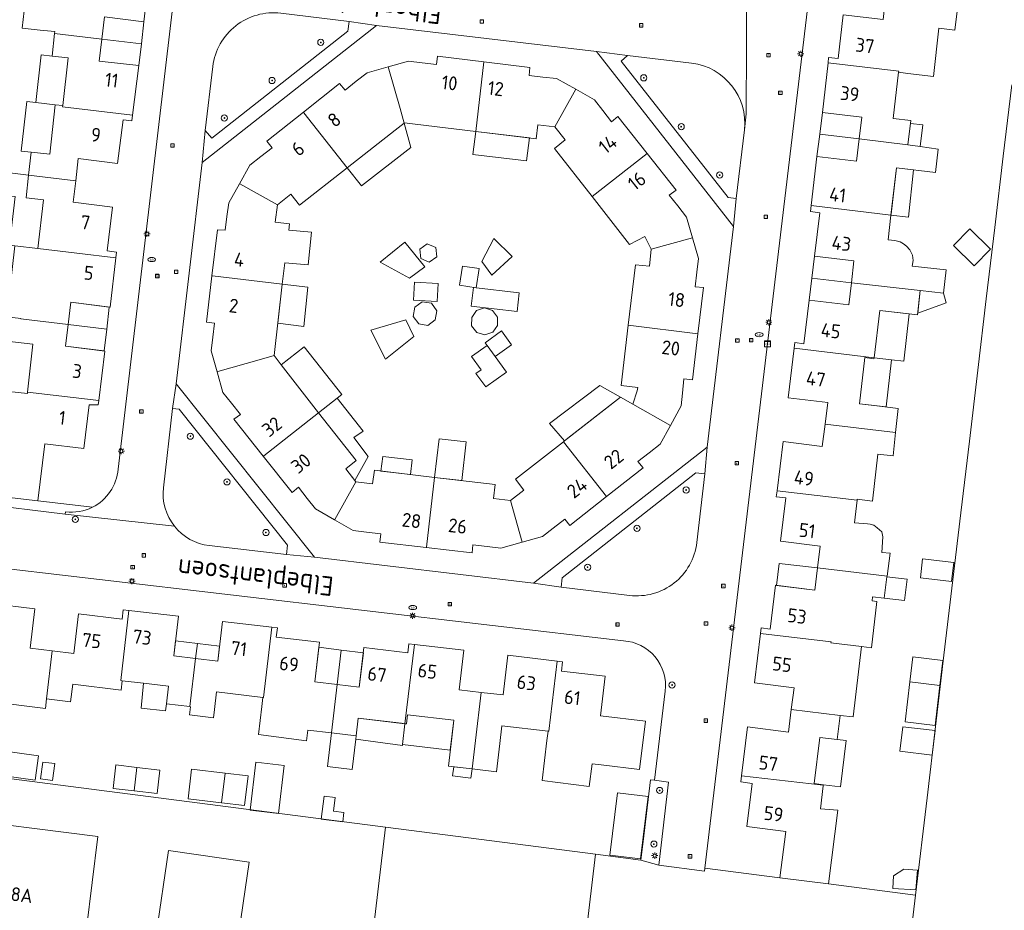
# Model space of a CAD drawing. Header units: metres. Extents: x 168032 to 180145, y 382923 to 399665.
# Tile 45 of 256: x 177545 to 177672, y 386435 to 386550. Entities that reach past the tile are written whole.
import ezdxf
from ezdxf.enums import TextEntityAlignment as Align

# ---------------------------------------------------------------- set-up
doc = ezdxf.new("R2010")
doc.units = ezdxf.units.M
doc.layers.get('0').update_dxf_attribs({"color": 8, "lineweight": 18})
for name, color, linetype, lineweight in [('B-WE-GR-BEPLANTING_CULTUUR_BODEMBEDEKKER-GV', 8, 'Continuous', 18), ('B-WE-GR-BEPLANTING_CULTUUR_HEESTERS-GV', 8, 'Continuous', 18), ('B-WE-GR-BOOM-S', 8, 'Continuous', 18), ('B-WE-GR-BOS_GEMENGD-GV', 8, 'Continuous', 18), ('B-WE-GR-GROENVOORZIENING-GV', 8, 'Continuous', 18), ('B-WE-KL-DATA-S', 8, 'Continuous', 18), ('B-WE-KL-ET_LS_OV_LICHTMAST-S', 8, 'Continuous', 18), ('B-WE-KL-WATER-S', 8, 'Continuous', 18), ('B-WE-OG-BEBOUWING-GV', 8, 'Continuous', 18), ('B-WE-OG-BEBOUWING-T18', 8, 'Continuous', 18), ('B-WE-OG-BEBOUWING_LUIFEL-GV', 8, 'Continuous', 18), ('B-WE-OG-BEBOUWING_SCHUUR-GV', 8, 'Continuous', 18), ('B-WE-OG-TERREIN_CULTUURSCHEIDING-GV', 8, 'Continuous', 18), ('B-WE-OG-TERREIN_ERF-GV', 8, 'Continuous', 18), ('B-WE-OG-TOPOGRAFIE-T18', 8, 'Continuous', 18), ('B-WE-RI-GWA_KOLK-S', 8, 'Continuous', 18), ('B-WE-RI-GWA_RIOOLPUT-S', 8, 'Continuous', 18), ('B-WE-VH-VERHARDING_BETONSTRAATSTEEN-GV', 8, 'Continuous', 18)]:
    doc.layers.add(name, color=color, linetype=linetype, lineweight=lineweight)
doc.styles.add('NLCS-ISO', font='NLCS-ISO.ttf')
doc.styles.add('NLCS-ISO-M200-T18', font='NLCS-ISO.ttf', dxfattribs={"height": 0.36})

# ---------------------------------------------------------------- blocks, each defined once
blk = doc.blocks.new('SKL-DATA_SIGNAAL_CAIKAST-SO')
at = {"color": 0, "linetype": 'ByBlock', "lineweight": 18}
for points in [[(-2, 2), (2, 2), (2, 1.68), (-2, 1.68)], [(-2, 1.52), (2, 1.52), (2, -2), (-2, -2)]]:
    blk.add_lwpolyline(points, close=True, dxfattribs=at)
at = {"color": 0, "linetype": 'ByBlock', "lineweight": 18, "style": 'NLCS-ISO'}
blk.add_text('cai', height=1.5, dxfattribs=at).set_placement((0, 0), align=Align.MIDDLE_CENTER)
blk = doc.blocks.new('SKL-ET_OV_LICHTMAST-SO')
at = {"color": 0, "linetype": 'ByBlock', "lineweight": 18}
for points in [[(-1.25, 0), (-2, 0)], [(-1.41, 1.41), (-0.88, 0.88)], [(0, 2), (0, 1.25)], [(0.88, 0.88), (1.41, 1.41)], [(2, 0), (1.25, 0)], [(-1.41, -1.41), (-0.88, -0.88)], [(0, -1.25), (0, -2)], [(0.88, -0.88), (1.41, -1.41)]]:
    blk.add_lwpolyline(points, dxfattribs=at)
blk.add_circle((0, 0), 1, dxfattribs=at)
blk = doc.blocks.new('SKL-WATER_BRANDKRAAN_BRANDPUT-SO')
at = {"color": 0, "linetype": 'ByBlock', "lineweight": 18}
blk.add_ellipse((0, 0), major_axis=(2.5, 0), ratio=0.54, dxfattribs=at)
at = {"color": 0, "linetype": 'ByBlock', "lineweight": 18, "style": 'NLCS-ISO'}
blk.add_text('bk', height=1.5, dxfattribs=at).set_placement((0.16, 0), align=Align.MIDDLE_CENTER)
blk = doc.blocks.new('SRI-KOLK-SO')
at = {"color": 0, "linetype": 'ByBlock', "lineweight": 18}
blk.add_lwpolyline([(-1.125, -1.125), (1.125, -1.125), (1.125, 1.125), (-1.125, 1.125)], close=True, dxfattribs=at)
at = {"color": 0, "linetype": 'ByBlock', "lineweight": 18, "style": 'NLCS-ISO'}
blk.add_text('k', height=1.5, dxfattribs=at).set_placement((0, 0), align=Align.MIDDLE_CENTER)
blk = doc.blocks.new('SRI-PUT_INSPECTIEPUT_RIOOLPUT-SO')
at = {"color": 0, "linetype": 'ByBlock', "lineweight": 18}
blk.add_lwpolyline([(-1.12, -1.12), (1.12, -1.12), (1.12, 1.12), (-1.12, 1.12)], close=True, dxfattribs=at)
at = {"color": 0, "linetype": 'ByBlock', "lineweight": 18, "style": 'NLCS-ISO'}
blk.add_text('r', height=1.5, dxfattribs=at).set_placement((0, 0.28), align=Align.MIDDLE_CENTER)
blk = doc.blocks.new('SGR-BOOM_01-SO')
at = {"linetype": 'ByBlock', "lineweight": 18}
h = blk.add_hatch(color=0, dxfattribs=at)
h.dxf.hatch_style = 1
edge = h.paths.add_edge_path()
edge.add_arc((0, 0), 0.25, 0, 360)
at = {"color": 0, "linetype": 'ByBlock', "lineweight": 18}
for radius in [2, 0.25]:
    blk.add_circle((0, 0), radius, dxfattribs=at)

msp = doc.modelspace()

# ---------------------------------------------------------------- linework, layer by layer
at = {"layer": 'B-WE-GR-BEPLANTING_CULTUUR_BODEMBEDEKKER-GV', "flags": 128}
msp.add_lwpolyline([(177628.64, 386451.29), (177626.83, 386451.53), (177626.317, 386451.592), (177625.356, 386443.597), (177625.068, 386441.198), (177627.37, 386440.53)], close=True, dxfattribs=at)
at = {"layer": 'B-WE-GR-BEPLANTING_CULTUUR_HEESTERS-GV'}
for points in [[(177578.437, 386550.847, 0.4146768), (177569.65, 386543.95)], [(177638.45, 386535.736, 0.4119324), (177631.626, 386544.383)], [(177563.243, 386489.411, 0.1987101), (177564.666, 386484.435)], [(177550.58, 386486.31, 0.1499), (177554.055, 386486.881)], [(177564.666, 386484.435, 0.1987688), (177569.188, 386481.918)], [(177623.597, 386475.468, 0.4147297), (177632.293, 386482.306)]]:
    msp.add_lwpolyline(points, format="xyb", dxfattribs=at)
at = {"layer": 'B-WE-GR-BEPLANTING_CULTUUR_HEESTERS-GV', "flags": 128}
for points in [[(177587.28, 386549.77), (177578.437, 386550.847)], [(177569.65, 386543.95), (177568.66, 386535.68), (177569.53, 386534.69), (177587.11, 386548.53), (177587.28, 386549.77)], [(177631.626, 386544.383), (177623.341, 386545.36), (177622.51, 386544.66), (177636.36, 386526.97), (177637.41, 386526.88), (177638.45, 386535.736)], [(177564.41, 386499.65), (177563.243, 386489.411)], [(177569.188, 386481.918), (177579.18, 386480.75), (177579.29, 386481.99), (177565.29, 386499.6), (177564.41, 386499.65)], [(177632.293, 386482.306), (177633.35, 386491.21), (177632.16, 386491.33), (177614.86, 386477.75), (177614.72, 386476.54), (177623.597, 386475.468)], [(177547.008, 386487.716), (177540.701, 386488.463), (177539.419, 386488.622), (177539.22, 386487.35), (177550.52, 386486), (177550.58, 386486.31)], [(177554.055, 386486.881), (177547.008, 386487.716)]]:
    msp.add_lwpolyline(points, dxfattribs=at)
at = {"layer": 'B-WE-GR-BOS_GEMENGD-GV', "flags": 128}
msp.add_lwpolyline([(177673.06, 386541.59), (177671.96, 386532.36), (177670.86, 386523.12), (177669.77, 386513.89), (177668.67, 386504.65), (177667.58, 386495.42), (177666.48, 386486.18), (177664.29, 386467.71), (177663.2, 386458.48), (177662.1, 386449.24), (177660.61, 386436.65), (177651.85, 386362.66), (177610.42, 386367.96), (177583.22, 386371.42), (177482.7, 386384.21), (177482.597, 386383.676), (177482.129, 386379.711), (177482.023, 386379.216), (177482.015, 386379.212), (177473.087, 386310.133)], dxfattribs=at)
at = {"layer": 'B-WE-GR-GROENVOORZIENING-GV', "flags": 128}
msp.add_lwpolyline([(177660.61, 386436.65), (177649.349, 386438.121), (177643.048, 386438.912), (177633.324, 386440.147), (177633.28, 386439.78), (177627.37, 386440.53), (177625.068, 386441.198), (177619.198, 386441.951), (177610.42, 386367.96), (177651.85, 386362.66)], close=True, dxfattribs=at)
at = {"layer": 'B-WE-OG-BEBOUWING-GV', "flags": 128}
for points in [[(177561.445, 386556.122), (177552.576, 386557.173), (177552.562, 386557.044), (177552.239, 386554.106), (177548.141, 386554.557), (177547.862, 386552.018), (177545.331, 386552.296), (177544.942, 386548.936), (177547.305, 386548.675), (177549.18, 386548.468), (177549.152, 386548.218), (177555.263, 386547.494), (177555.621, 386550.38), (177560.721, 386549.75)], [(177663.619, 386548.922), (177665.708, 386548.675), (177666.078, 386551.795), (177663.993, 386552.042), (177656.717, 386552.892), (177656.401, 386550.03), (177651.251, 386550.65), (177650.591, 386544.98), (177649.361, 386545.13), (177649.28, 386544.416), (177658.435, 386543.328), (177658.42, 386543.2), (177659.61, 386543.06), (177662.937, 386542.668)], [(177555.263, 386547.494), (177549.152, 386548.218), (177548.832, 386545.304), (177550.903, 386545.076), (177550.222, 386538.895), (177550.203, 386538.724), (177559.264, 386537.65), (177560.061, 386544.06), (177554.911, 386544.66)], [(177604.73, 386544.557), (177598.721, 386545.29), (177598.601, 386544.22), (177596.745, 386544.446), (177594.991, 386544.66), (177592.33, 386543.915), (177593.88, 386538.51), (177594.408, 386536.606), (177594.471, 386536.655), (177595.85, 386536.49), (177603.67, 386535.55)], [(177592.33, 386543.915), (177589.601, 386543.15), (177588.216, 386542.053), (177586.761, 386540.9), (177586.061, 386541.77), (177581.372, 386538.032), (177581.43, 386537.96), (177587.05, 386530.85), (177593.25, 386535.7), (177594.408, 386536.606), (177593.88, 386538.51)], [(177616.621, 386541.001), (177614.151, 386542.38), (177612.378, 386542.585), (177610.601, 386542.79), (177610.691, 386543.83), (177604.73, 386544.557), (177603.67, 386535.55), (177611.49, 386534.6), (177611.7, 386536.39), (177613.9, 386536.14)], [(177658.42, 386543.2), (177658.435, 386543.328), (177649.28, 386544.416), (177648.551, 386537.98), (177653.661, 386537.4), (177653.313, 386534.569), (177659.608, 386533.804), (177659.99, 386536.95), (177657.71, 386537.22)], [(177622.091, 386537.47), (177621.251, 386536.79), (177620.126, 386538.246), (177619.041, 386539.65), (177616.621, 386541.001), (177613.9, 386536.14), (177615.27, 386534.44), (177613.89, 386533.33), (177618.73, 386527.12), (177625.852, 386532.698)], [(177559.264, 386537.65), (177550.203, 386538.724), (177550.222, 386538.895), (177549.23, 386539.004), (177548.525, 386532.596), (177546.126, 386532.86), (177545.798, 386529.882), (177551.891, 386529.158), (177552.211, 386532.03), (177557.321, 386531.41), (177558.031, 386537.03), (177559.171, 386536.9)], [(177581.372, 386538.032), (177576.651, 386534.27), (177577.321, 386533.44), (177575.844, 386532.286), (177574.441, 386531.19), (177573.088, 386528.78), (177573.16, 386528.74), (177578, 386526.04), (177579.74, 386527.42), (177580.86, 386526), (177587.05, 386530.85), (177581.43, 386537.96)], [(177658.149, 386530.831), (177663.212, 386530.23), (177663.521, 386533.254), (177661.202, 386533.61), (177659.608, 386533.804), (177653.313, 386534.569), (177652.961, 386531.7), (177647.851, 386532.31), (177647.092, 386525.946), (177657.43, 386524.72), (177657.45, 386524.84)], [(177629.834, 386525.891), (177628.721, 386527.29), (177629.601, 386527.94), (177625.852, 386532.698), (177618.73, 386527.12), (177623.57, 386520.91), (177625.58, 386521.92), (177626.39, 386520.28), (177631.744, 386521.764), (177630.971, 386524.46)], [(177551.891, 386529.158), (177545.798, 386529.882), (177545.475, 386526.947), (177547.708, 386526.701), (177547.011, 386520.371), (177557.092, 386519.177), (177557.181, 386519.93), (177555.981, 386520.08), (177556.661, 386525.72), (177551.581, 386526.38)], [(177579.463, 386522.78), (177579.56, 386523.59), (177577.73, 386523.8), (177578, 386526.04), (177573.16, 386528.74), (177573.088, 386528.78), (177571.701, 386526.31), (177571.475, 386524.529), (177571.251, 386522.77), (177570.251, 386522.81), (177569.535, 386516.86), (177569.62, 386516.85), (177578.62, 386515.77), (177578.953, 386518.541), (177582.002, 386518.254), (177582.403, 386522.503)], [(177657.05, 386521.49), (177657.43, 386524.72), (177647.092, 386525.946), (177647.001, 386525.18), (177648.231, 386525.01), (177647.541, 386519.38), (177652.641, 386518.8), (177652.307, 386515.959), (177661.213, 386514.931), (177664.238, 386514.603), (177664.567, 386517.639), (177660.192, 386518.113), (177660.303, 386518.826), (177660.235, 386519.53), (177659.892, 386520.205), (177659.449, 386520.691), (177659.062, 386520.997), (177658.603, 386521.234), (177657.927, 386521.403)], [(177557.092, 386519.177), (177547.011, 386520.371), (177543.999, 386520.728), (177542.971, 386511.545), (177544.795, 386511.344), (177544.787, 386511.272), (177550.895, 386510.546), (177551.241, 386513.43), (177556.341, 386512.79)], [(177632.29, 386517.301), (177632.511, 386519.09), (177631.744, 386521.764), (177626.39, 386520.28), (177626.15, 386518.08), (177624.35, 386518.28), (177623.42, 386510.46), (177632.429, 386509.35), (177633.141, 386515.35), (177632.061, 386515.44)], [(177578.62, 386515.77), (177569.62, 386516.85), (177569.535, 386516.86), (177568.811, 386510.85), (177569.861, 386510.73), (177569.635, 386508.888), (177569.421, 386507.15), (177570.186, 386504.419), (177570.3, 386504.45), (177575.66, 386505.98), (177577.574, 386506.52)], [(177658.25, 386512.09), (177660.871, 386511.779), (177661.213, 386514.931), (177652.307, 386515.959), (177651.971, 386513.1), (177646.841, 386513.7), (177646.161, 386508.04), (177644.981, 386508.2), (177644.896, 386507.476), (177655.245, 386506.246), (177655.97, 386512.36)], [(177550.895, 386510.546), (177544.787, 386511.272), (177544.795, 386511.344), (177542.971, 386511.545), (177540.64, 386511.801), (177540.297, 386508.686), (177546.348, 386508.019), (177545.664, 386501.802), (177554.88, 386500.71), (177555.671, 386507.11), (177550.558, 386507.729)], [(177595.678, 386509.01), (177594.624, 386511.143), (177590.118, 386509.809), (177591.978, 386506.044)], [(177632.429, 386509.35), (177623.42, 386510.46), (177622.49, 386502.64), (177624.642, 386502.38), (177624.59, 386501.95), (177624.02, 386500.24), (177628.872, 386497.48), (177630.258, 386500), (177630.434, 386501.664), (177630.631, 386503.52), (177631.721, 386503.39)], [(177654.045, 386506.261), (177655.23, 386506.12), (177655.245, 386506.246), (177644.896, 386507.476), (177644.141, 386501.04), (177649.257, 386500.459), (177648.901, 386497.633), (177658.035, 386496.551), (177658.375, 386499.691), (177655.61, 386500.02), (177653.34, 386500.29)], [(177578.47, 386505.32), (177577.574, 386506.52), (177575.66, 386505.98), (177570.3, 386504.45), (177570.186, 386504.419), (177570.931, 386501.76), (177572.052, 386500.353), (177573.211, 386498.9), (177572.381, 386498.27), (177576.173, 386493.49), (177576.24, 386493.54), (177583.34, 386499.12)], [(177554.88, 386500.71), (177545.664, 386501.802), (177545.641, 386501.596), (177541.144, 386502.092), (177540.512, 386496.354), (177541.621, 386496.232), (177541.559, 386495.708), (177541.289, 386493.429), (177540.701, 386488.463), (177547.008, 386487.716), (177547.882, 386495.092), (177552.955, 386494.491), (177553.628, 386500.147), (177554.811, 386500.153)], [(177628.872, 386497.48), (177624.02, 386500.24), (177622.405, 386501.144), (177615.608, 386495.815), (177615.165, 386495.468), (177615.04, 386495.37), (177620.618, 386488.265), (177625.331, 386491.97), (177624.661, 386492.79), (177626.131, 386493.943), (177627.531, 386495.04)], [(177583.34, 386499.12), (177576.24, 386493.54), (177576.173, 386493.49), (177579.901, 386488.79), (177580.721, 386489.47), (177581.876, 386488.014), (177582.951, 386486.66), (177585.411, 386485.25), (177585.44, 386485.3), (177588.17, 386490.18), (177586.84, 386491.85), (177588.2, 386492.93)], [(177655.713, 386493.772), (177657.71, 386493.556), (177658.035, 386496.551), (177648.901, 386497.633), (177648.538, 386494.747), (177643.486, 386495.383), (177642.685, 386489.009), (177653.06, 386487.78), (177653.07, 386487.92), (177655.057, 386487.686)], [(177615.04, 386495.37), (177608.82, 386490.51), (177609.91, 386489.1), (177608.17, 386487.76), (177609.668, 386482.349), (177612.331, 386483.1), (177613.719, 386484.182), (177615.191, 386485.33), (177615.841, 386484.51), (177620.618, 386488.265)], [(177598.36, 386490.75), (177590.55, 386491.67), (177590.33, 386489.91), (177588.17, 386490.18), (177585.44, 386485.3), (177585.411, 386485.25), (177587.801, 386483.88), (177589.533, 386483.657), (177591.381, 386483.42), (177591.251, 386482.38), (177597.281, 386481.663), (177597.29, 386481.73)], [(177608.17, 386487.76), (177605.97, 386488.03), (177606.19, 386489.83), (177598.36, 386490.75), (177597.29, 386481.73), (177597.281, 386481.663), (177603.201, 386480.96), (177603.321, 386482.01), (177605.174, 386481.79), (177606.94, 386481.58), (177609.668, 386482.349)], [(177652.712, 386484.868), (177653.06, 386487.78), (177642.685, 386489.009), (177642.589, 386488.249), (177643.835, 386488.093), (177643.129, 386482.482), (177648.275, 386481.835), (177647.921, 386479.02), (177656.922, 386477.953), (177657.305, 386480.949), (177656.255, 386481.018), (177656.39, 386483.066), (177656.26, 386483.688), (177655.652, 386484.225), (177655.231, 386484.567), (177654.756, 386484.673), (177654.376, 386484.728)], [(177655.607, 386474.701), (177654.975, 386474.756), (177655.022, 386475.293), (177656.558, 386475.103), (177656.912, 386477.873), (177656.922, 386477.953), (177647.921, 386479.02), (177647.559, 386476.137), (177642.492, 386476.774), (177641.78, 386471.108), (177640.644, 386471.251), (177640.553, 386470.531), (177649.67, 386469.447), (177649.655, 386469.321), (177653.628, 386468.853), (177654.928, 386468.7)], [(177548.845, 386468.295), (177545.978, 386468.634), (177546.582, 386473.745), (177540.927, 386474.414), (177541.066, 386475.589), (177540.315, 386475.678), (177538.962, 386464.246), (177539.202, 386464.218), (177538.912, 386461.97), (177544.877, 386461.215), (177547.964, 386460.824), (177548.11, 386462.06)], [(177558.79, 386473.526), (177558.051, 386473.613), (177557.908, 386472.41), (177552.248, 386473.08), (177551.643, 386467.964), (177548.845, 386468.295), (177548.11, 386462.06), (177551.24, 386461.68), (177551.519, 386463.98), (177557.78, 386463.22), (177557.92, 386464.41), (177557.714, 386464.434)], [(177567.421, 386467.311), (177564.589, 386467.646), (177565.195, 386472.768), (177558.79, 386473.526), (177557.714, 386464.434), (177557.92, 386464.41), (177560.656, 386464.09), (177563.901, 386463.71), (177563.63, 386461.43), (177566.68, 386461.07)], [(177577.26, 386471.35), (177570.878, 386472.105), (177570.271, 386466.974), (177567.421, 386467.311), (177566.68, 386461.07), (177566.737, 386461.063), (177566.612, 386460), (177569.724, 386459.632), (177569.85, 386460.69), (177570.12, 386462.97), (177576.11, 386462.27), (177576.181, 386462.262)], [(177577.26, 386471.35), (177576.181, 386462.262), (177576.11, 386462.27), (177575.97, 386461.08), (177575.546, 386457.476), (177581.786, 386456.648), (177581.95, 386458.04), (177585.01, 386457.67), (177585.751, 386463.943), (177582.857, 386464.285), (177583.461, 386469.396), (177577.856, 386470.059), (177577.998, 386471.263)], [(177653.628, 386468.853), (177649.655, 386469.321), (177649.67, 386469.447), (177640.553, 386470.531), (177639.748, 386464.128), (177644.88, 386463.483), (177644.529, 386460.692), (177650.85, 386459.94), (177652.54, 386459.739)], [(177595.728, 386469.131), (177595.009, 386469.216), (177594.87, 386468.04), (177589.212, 386468.709), (177588.608, 386463.605), (177585.751, 386463.943), (177585.01, 386457.67), (177588.19, 386457.3), (177588.46, 386459.578), (177594.068, 386458.913), (177594.51, 386458.86)], [(177604.371, 386462.914), (177601.513, 386463.252), (177602.118, 386468.376), (177595.728, 386469.131), (177594.51, 386458.86), (177594.71, 386458.83), (177594.85, 386460.02), (177600.84, 386459.31), (177600.57, 386457.03), (177600.136, 386453.369), (177603.205, 386453.002), (177603.65, 386456.67)], [(177614.201, 386466.965), (177607.821, 386467.719), (177607.213, 386462.578), (177604.371, 386462.914), (177603.65, 386456.67), (177603.205, 386453.002), (177606.373, 386452.624), (177606.79, 386456.29), (177607.05, 386458.58), (177613.04, 386457.88), (177613.124, 386457.87)], [(177614.201, 386466.965), (177613.124, 386457.87), (177613.04, 386457.88), (177612.9, 386456.69), (177612.288, 386451.492), (177618.375, 386450.741), (177618.729, 386453.669), (177619.924, 386453.517), (177624.89, 386452.93), (177625.632, 386459.207), (177619.827, 386459.893), (177620.432, 386465.011), (177614.784, 386465.678), (177614.926, 386466.879)], [(177650.85, 386459.94), (177644.529, 386460.692), (177644.162, 386457.776), (177638.875, 386458.44), (177638.077, 386452.086), (177648.668, 386450.883), (177648.68, 386450.96), (177647.49, 386451.1), (177648.2, 386457.09), (177650.48, 386456.82)], [(177650.545, 386447.644), (177648.31, 386447.856), (177648.66, 386450.83), (177648.668, 386450.883), (177638.077, 386452.086), (177637.979, 386451.309), (177639.456, 386451.123), (177638.754, 386445.54), (177643.801, 386444.905), (177643.048, 386438.912), (177649.349, 386438.121)], [(177554.74, 386444.27), (177534.91, 386446.76), (177533.41, 386434.84), (177553.31, 386432.35)], [(177574.337, 386440.928), (177563.921, 386442.454), (177562.323, 386431.543), (177572.739, 386430.017)]]:
    msp.add_lwpolyline(points, close=True, dxfattribs=at)
at = {"layer": 'B-WE-OG-BEBOUWING_LUIFEL-GV', "flags": 128}
for points in [[(177560.721, 386549.75), (177555.621, 386550.38), (177555.263, 386547.494), (177560.39, 386546.899)], [(177560.39, 386546.899), (177555.263, 386547.494), (177554.911, 386544.66), (177560.061, 386544.06)], [(177550.903, 386545.076), (177548.832, 386545.304), (177547.442, 386545.457), (177546.729, 386539.279), (177549.23, 386539.004), (177550.222, 386538.895)], [(177549.23, 386539.004), (177546.729, 386539.279), (177545.552, 386539.409), (177544.847, 386533.001), (177546.126, 386532.86), (177548.525, 386532.596)], [(177653.661, 386537.4), (177648.551, 386537.98), (177648.207, 386535.19), (177653.313, 386534.569)], [(177595.276, 386533.476), (177594.408, 386536.606), (177593.25, 386535.7), (177587.05, 386530.85), (177588.91, 386528.496)], [(177610.619, 386534.706), (177603.67, 386535.55), (177603.319, 386532.571), (177610.268, 386531.726)], [(177648.207, 386535.19), (177647.851, 386532.31), (177652.961, 386531.7), (177653.313, 386534.569)], [(177543.999, 386520.728), (177547.011, 386520.371), (177547.708, 386526.701), (177545.475, 386526.947), (177545.798, 386529.882), (177543.039, 386530.21), (177542.736, 386527.249), (177544.047, 386527.104), (177543.301, 386520.811)], [(177657.43, 386524.72), (177659.689, 386524.452), (177660.365, 386530.568), (177658.149, 386530.831)], [(177667.646, 386522.943), (177665.53, 386520.79), (177668.198, 386518.152), (177670.329, 386520.307)], [(177591.316, 386518.618), (177595.111, 386516.532), (177597.067, 386518.027), (177594.503, 386521.198), (177591.319, 386518.624)], [(177652.641, 386518.8), (177647.541, 386519.38), (177647.192, 386516.549), (177652.307, 386515.959)], [(177581.936, 386515.372), (177578.62, 386515.77), (177578.047, 386510.701), (177581.435, 386510.292)], [(177647.192, 386516.549), (177646.841, 386513.7), (177651.971, 386513.1), (177652.307, 386515.959)], [(177556.242, 386512.802), (177551.241, 386513.43), (177550.895, 386510.546), (177555.905, 386509.95)], [(177659.794, 386511.907), (177655.97, 386512.36), (177655.245, 386506.246), (177657.485, 386505.98), (177659.073, 386505.791)], [(177555.905, 386509.95), (177550.895, 386510.546), (177550.558, 386507.729), (177555.571, 386507.122)], [(177583.34, 386499.12), (177585.718, 386500.989), (177586.328, 386501.467), (177581.458, 386507.667), (177578.47, 386505.32)], [(177657.485, 386505.98), (177655.245, 386506.246), (177655.23, 386506.12), (177654.045, 386506.261), (177653.34, 386500.29), (177656.814, 386499.877)], [(177622.405, 386501.144), (177619.725, 386502.645), (177613.223, 386497.729), (177615.165, 386495.468)], [(177583.34, 386499.12), (177588.2, 386492.93), (177586.84, 386491.85), (177588.047, 386490.334), (177589.769, 386493.436), (177587.911, 386495.905), (177589.105, 386496.74), (177585.718, 386500.989)], [(177598.36, 386490.75), (177601.867, 386490.338), (177602.455, 386495.342), (177598.954, 386495.758)], [(177591.411, 386491.569), (177595.222, 386491.12), (177595.445, 386493.011), (177591.634, 386493.459)], [(177642.598, 386476.761), (177647.559, 386476.137), (177647.921, 386479.02), (177642.936, 386479.611)], [(177659.528, 386477.56), (177656.912, 386477.873), (177656.558, 386475.103), (177659.197, 386474.804)], [(177567.659, 386469.253), (177564.82, 386469.601), (177564.589, 386467.646), (177567.421, 386467.311)], [(177570.499, 386468.905), (177567.659, 386469.253), (177567.421, 386467.311), (177570.271, 386466.974)], [(177586.277, 386468.4), (177583.387, 386468.768), (177582.857, 386464.285), (177585.751, 386463.943)], [(177589.132, 386468.036), (177586.277, 386468.4), (177585.751, 386463.943), (177588.608, 386463.605)], [(177560.656, 386464.09), (177560.359, 386460.874), (177563.52, 386460.504), (177563.629, 386461.43), (177563.901, 386463.71)], [(177659.879, 386464.269), (177659.258, 386459.086), (177663.136, 386458.626), (177663.751, 386463.805)], [(177594.51, 386458.86), (177588.46, 386459.578), (177588.19, 386457.3), (177588.136, 386456.846), (177594.176, 386456.044), (177594.193, 386456.185)], [(177600.84, 386459.31), (177594.85, 386460.02), (177594.71, 386458.83), (177594.51, 386458.86), (177594.193, 386456.185), (177600.379, 386455.418)], [(177650.48, 386456.82), (177648.2, 386457.09), (177647.49, 386451.1), (177648.68, 386450.96), (177650.912, 386450.697), (177651.631, 386456.684)], [(177537.99, 386452.759), (177546.657, 386451.553), (177547.096, 386454.681), (177538.427, 386455.897)], [(177562.788, 386452.843), (177559.82, 386453.192), (177559.461, 386450.158), (177562.43, 386449.809)], [(177578.871, 386453.428), (177575.19, 386453.862), (177574.46, 386447.68), (177578.137, 386447.209)], [(177603.205, 386453.002), (177600.822, 386453.287), (177600.677, 386452.096), (177603.06, 386451.807)], [(177571.219, 386452.45), (177566.886, 386452.962), (177566.432, 386449.117), (177570.766, 386448.605)], [(177622.032, 386449.92), (177621.041, 386441.84), (177625.024, 386441.352), (177626.014, 386449.431)]]:
    msp.add_lwpolyline(points, close=True, dxfattribs=at)
at = {"layer": 'B-WE-OG-BEBOUWING_SCHUUR-GV', "flags": 128}
for points in [[(177661.54, 386536.39), (177659.945, 386536.583), (177659.608, 386533.804), (177661.202, 386533.61)], [(177598.494, 386520.507), (177597.397, 386520.993), (177596.427, 386520.287), (177596.554, 386519.094), (177597.65, 386518.607), (177598.62, 386519.313)], [(177608.384, 386519.329), (177606.013, 386521.671), (177604.445, 386518.688), (177605.754, 386516.954)], [(177604.125, 386517.782), (177601.951, 386518.118), (177601.568, 386515.648), (177603.742, 386515.311)], [(177598.792, 386515.869), (177595.728, 386516.039), (177595.599, 386513.708), (177598.663, 386513.539)], [(177609.313, 386514.646), (177603.381, 386515.348), (177603.096, 386512.941), (177609.028, 386512.239)], [(177664.238, 386514.603), (177661.213, 386514.931), (177660.898, 386512.028), (177664.564, 386513.357)], [(177598.636, 386512.319), (177597.933, 386513.291), (177596.748, 386513.481), (177595.775, 386512.778), (177595.585, 386511.593), (177596.289, 386510.621), (177597.474, 386510.431), (177598.446, 386511.134)], [(177606.477, 386511.512), (177605.831, 386512.375), (177604.801, 386512.693), (177603.781, 386512.346), (177603.16, 386511.465), (177603.148, 386510.366), (177603.82, 386509.524), (177604.85, 386509.206), (177605.871, 386509.553), (177606.492, 386510.434)], [(177606.997, 386509.707), (177604.892, 386508.18), (177605.14, 386507.838), (177606.184, 386506.399), (177608.288, 386507.926)], [(177606.184, 386506.399), (177605.14, 386507.838), (177603.134, 386506.382), (177604.36, 386504.692), (177603.698, 386504.211), (177604.969, 386502.458), (177607.638, 386504.394)], [(177665.568, 386479.725), (177661.53, 386480.201), (177661.241, 386477.74), (177665.278, 386477.264)], [(177659.879, 386464.269), (177663.751, 386463.805), (177664.137, 386467.056), (177660.268, 386467.515)], [(177663.138, 386457.963), (177658.968, 386458.46), (177658.59, 386455.282), (177662.76, 386454.786)], [(177588.136, 386456.846), (177588.19, 386457.3), (177585.01, 386457.67), (177584.501, 386453.299), (177587.681, 386452.929)], [(177549.173, 386453.699), (177547.634, 386453.898), (177547.352, 386451.716), (177548.891, 386451.517)], [(177559.82, 386453.192), (177557.086, 386453.513), (177556.73, 386450.479), (177559.461, 386450.158)], [(177574.199, 386452.098), (177571.219, 386452.45), (177570.766, 386448.605), (177573.745, 386448.253)], [(177585.467, 386449.322), (177584.035, 386449.492), (177583.681, 386446.512), (177586.458, 386446.154), (177586.612, 386447.344), (177585.253, 386447.519)], [(177660.864, 386439.887), (177659.109, 386440.01), (177657.756, 386439.177), (177657.678, 386437.505), (177660.667, 386437.366)]]:
    msp.add_lwpolyline(points, close=True, dxfattribs=at)
at = {"layer": 'B-WE-OG-TERREIN_CULTUURSCHEIDING-GV', "flags": 128}
msp.add_lwpolyline([(177619.198, 386441.951), (177591.98, 386445.44), (177588.49, 386416), (177583.22, 386371.42), (177610.42, 386367.96)], close=True, dxfattribs=at)
at = {"layer": 'B-WE-OG-TERREIN_ERF-GV', "flags": 128}
for points in [[(177557.37, 386491.828), (177568.561, 386586.594)], [(177649.527, 386575.692), (177633.324, 386440.147), (177643.048, 386438.912), (177643.801, 386444.905), (177638.754, 386445.54), (177639.456, 386451.123), (177637.979, 386451.309), (177638.077, 386452.086), (177638.875, 386458.44), (177644.162, 386457.776), (177644.529, 386460.692), (177644.88, 386463.483), (177639.748, 386464.128), (177640.553, 386470.531), (177640.644, 386471.251), (177641.78, 386471.108), (177642.492, 386476.774), (177647.559, 386476.137), (177647.921, 386479.02), (177648.275, 386481.835), (177643.129, 386482.482), (177643.835, 386488.093), (177642.589, 386488.249), (177642.685, 386489.009), (177643.486, 386495.383), (177648.538, 386494.747), (177648.901, 386497.633), (177649.257, 386500.459), (177644.141, 386501.04), (177644.896, 386507.476), (177644.981, 386508.2), (177646.161, 386508.04), (177646.841, 386513.7), (177651.971, 386513.1), (177652.307, 386515.959), (177652.641, 386518.8), (177647.541, 386519.38), (177648.231, 386525.01), (177647.001, 386525.18), (177647.092, 386525.946), (177647.851, 386532.31), (177652.961, 386531.7), (177653.313, 386534.569), (177653.661, 386537.4), (177648.551, 386537.98), (177649.28, 386544.416), (177649.361, 386545.13), (177650.591, 386544.98), (177651.251, 386550.65)], [(177561.445, 386556.122), (177560.721, 386549.75), (177555.621, 386550.38), (177555.263, 386547.494), (177554.911, 386544.66), (177560.061, 386544.06), (177559.264, 386537.65), (177559.171, 386536.9), (177558.031, 386537.03), (177557.321, 386531.41), (177552.211, 386532.03), (177551.891, 386529.158), (177551.581, 386526.38), (177556.661, 386525.72), (177555.981, 386520.08), (177557.181, 386519.93), (177557.092, 386519.177), (177556.341, 386512.79), (177551.241, 386513.43), (177550.895, 386510.546), (177550.558, 386507.729), (177555.671, 386507.11), (177554.88, 386500.71), (177554.811, 386500.153), (177553.628, 386500.147), (177552.955, 386494.491), (177547.882, 386495.092), (177547.008, 386487.716), (177554.055, 386486.881)], [(177550.903, 386545.076), (177548.832, 386545.304), (177549.152, 386548.218), (177549.18, 386548.468), (177547.305, 386548.675), (177544.942, 386548.936), (177545.331, 386552.296)], [(177666.078, 386551.795), (177665.708, 386548.675), (177663.619, 386548.922), (177662.937, 386542.668), (177659.61, 386543.06), (177658.42, 386543.2), (177657.71, 386537.22), (177659.99, 386536.95), (177659.608, 386533.804), (177661.202, 386533.61), (177663.521, 386533.254), (177663.212, 386530.23), (177658.149, 386530.831), (177657.45, 386524.84), (177657.43, 386524.72), (177657.05, 386521.49), (177657.927, 386521.403), (177658.603, 386521.234), (177659.062, 386520.997), (177659.449, 386520.691), (177659.892, 386520.205), (177660.235, 386519.53), (177660.303, 386518.826), (177660.192, 386518.113), (177664.567, 386517.639), (177664.238, 386514.603), (177661.213, 386514.931), (177660.871, 386511.779), (177658.25, 386512.09), (177655.97, 386512.36), (177655.245, 386506.246), (177655.23, 386506.12), (177654.045, 386506.261), (177653.34, 386500.29), (177655.61, 386500.02), (177658.375, 386499.691), (177658.035, 386496.551), (177657.71, 386493.556), (177655.713, 386493.772), (177655.057, 386487.686), (177653.07, 386487.92), (177653.06, 386487.78), (177652.712, 386484.868), (177654.376, 386484.728), (177654.756, 386484.673), (177655.231, 386484.567), (177655.652, 386484.225), (177656.26, 386483.688), (177656.39, 386483.066), (177656.255, 386481.018), (177657.305, 386480.949), (177656.922, 386477.953), (177656.912, 386477.873), (177656.558, 386475.103), (177655.022, 386475.293), (177654.975, 386474.756), (177655.607, 386474.701), (177654.928, 386468.7), (177653.628, 386468.853), (177652.54, 386459.739), (177650.85, 386459.94), (177650.48, 386456.82), (177648.2, 386457.09), (177647.49, 386451.1), (177648.68, 386450.96), (177648.668, 386450.883), (177648.66, 386450.83), (177648.31, 386447.856), (177650.545, 386447.644), (177649.349, 386438.121), (177660.61, 386436.65), (177662.1, 386449.24), (177663.2, 386458.48), (177664.29, 386467.71), (177666.48, 386486.18), (177667.58, 386495.42), (177668.67, 386504.65), (177669.77, 386513.89), (177670.86, 386523.12), (177671.96, 386532.36), (177673.06, 386541.59)], [(177543.999, 386520.728), (177547.011, 386520.371), (177547.708, 386526.701), (177545.475, 386526.947), (177545.798, 386529.882), (177546.126, 386532.86), (177548.525, 386532.596), (177549.23, 386539.004), (177550.222, 386538.895), (177550.903, 386545.076)], [(177541.144, 386502.092), (177545.641, 386501.596), (177545.664, 386501.802), (177546.348, 386508.019), (177540.297, 386508.686)], [(177622.795, 386469.585), (177537.956, 386479.503), (177528.687, 386480.586), (177527.854, 386480.684), (177498.2, 386484.15)], [(177496.089, 386483.637), (177495.333, 386477.031), (177494.253, 386466.964), (177493.555, 386461.715), (177493.136, 386458.214), (177525.493, 386454.032), (177591.98, 386445.44), (177619.198, 386441.951), (177625.068, 386441.198), (177625.356, 386443.597), (177626.317, 386451.592), (177626.83, 386451.53), (177628.191, 386463.073)], [(177540.927, 386474.414), (177546.582, 386473.745), (177545.978, 386468.634), (177548.845, 386468.295), (177551.643, 386467.964), (177552.248, 386473.08), (177557.908, 386472.41), (177558.051, 386473.613), (177558.79, 386473.526), (177565.195, 386472.768), (177564.589, 386467.646), (177567.421, 386467.311), (177570.271, 386466.974), (177570.878, 386472.105), (177577.26, 386471.35), (177577.998, 386471.263), (177577.856, 386470.059), (177583.461, 386469.396), (177582.857, 386464.285), (177585.751, 386463.943), (177588.608, 386463.605), (177589.212, 386468.709), (177594.87, 386468.04), (177595.009, 386469.216), (177595.728, 386469.131), (177602.118, 386468.376), (177601.513, 386463.252), (177604.371, 386462.914), (177607.213, 386462.578), (177607.821, 386467.719), (177614.201, 386466.965), (177614.926, 386466.879), (177614.784, 386465.678), (177620.432, 386465.011), (177619.827, 386459.893), (177625.632, 386459.207), (177624.89, 386452.93), (177619.924, 386453.517), (177618.729, 386453.669), (177618.375, 386450.741), (177612.288, 386451.492), (177612.9, 386456.69), (177613.04, 386457.88), (177607.05, 386458.58), (177606.79, 386456.29), (177606.373, 386452.624), (177603.205, 386453.002), (177600.136, 386453.369), (177600.57, 386457.03), (177600.84, 386459.31), (177594.85, 386460.02), (177594.71, 386458.83), (177594.51, 386458.86), (177594.068, 386458.913), (177588.46, 386459.578), (177588.19, 386457.3), (177585.01, 386457.67), (177581.95, 386458.04), (177581.786, 386456.648), (177575.546, 386457.476), (177575.97, 386461.08), (177576.11, 386462.27), (177570.12, 386462.97), (177569.85, 386460.69), (177569.724, 386459.632), (177566.612, 386460), (177566.737, 386461.063), (177566.68, 386461.07), (177563.63, 386461.43), (177563.901, 386463.71), (177560.656, 386464.09), (177557.92, 386464.41), (177557.78, 386463.22), (177551.519, 386463.98), (177551.24, 386461.68), (177548.11, 386462.06), (177547.964, 386460.824), (177544.877, 386461.215), (177538.912, 386461.97)]]:
    msp.add_lwpolyline(points, dxfattribs=at)
for points in [[(177619.33, 386545.9), (177590.825, 386549.265), (177568.26, 386531.52), (177564.895, 386502.88), (177582.8, 386480.41), (177611.14, 386477.045), (177633.63, 386494.67), (177637.045, 386523.24)], [(177616.621, 386541.001), (177619.041, 386539.65), (177620.126, 386538.246), (177621.251, 386536.79), (177622.091, 386537.47), (177625.852, 386532.698), (177629.601, 386527.94), (177628.721, 386527.29), (177629.834, 386525.891), (177630.971, 386524.46), (177631.744, 386521.764), (177632.511, 386519.09), (177632.29, 386517.301), (177632.061, 386515.44), (177633.141, 386515.35), (177632.429, 386509.35), (177631.721, 386503.39), (177630.631, 386503.52), (177630.434, 386501.664), (177630.258, 386500), (177628.872, 386497.48), (177627.531, 386495.04), (177626.131, 386493.943), (177624.661, 386492.79), (177625.331, 386491.97), (177620.618, 386488.265), (177615.841, 386484.51), (177615.191, 386485.33), (177613.719, 386484.182), (177612.331, 386483.1), (177609.668, 386482.349), (177606.94, 386481.58), (177605.174, 386481.79), (177603.321, 386482.01), (177603.201, 386480.96), (177597.281, 386481.663), (177591.251, 386482.38), (177591.381, 386483.42), (177589.533, 386483.657), (177587.801, 386483.88), (177585.411, 386485.25), (177582.951, 386486.66), (177581.876, 386488.014), (177580.721, 386489.47), (177579.901, 386488.79), (177576.173, 386493.49), (177572.381, 386498.27), (177573.211, 386498.9), (177572.052, 386500.353), (177570.931, 386501.76), (177570.186, 386504.419), (177569.421, 386507.15), (177569.635, 386508.888), (177569.861, 386510.73), (177568.811, 386510.85), (177569.535, 386516.86), (177570.251, 386522.81), (177571.251, 386522.77), (177571.475, 386524.529), (177571.701, 386526.31), (177573.088, 386528.78), (177574.441, 386531.19), (177575.844, 386532.286), (177577.321, 386533.44), (177576.651, 386534.27), (177581.372, 386538.032), (177586.061, 386541.77), (177586.761, 386540.9), (177588.216, 386542.053), (177589.601, 386543.15), (177592.33, 386543.915), (177594.991, 386544.66), (177596.745, 386544.446), (177598.601, 386544.22), (177598.721, 386545.29), (177604.73, 386544.557), (177610.691, 386543.83), (177610.601, 386542.79), (177612.378, 386542.585), (177614.151, 386542.38)], [(177624.35, 386518.28), (177626.15, 386518.08), (177626.39, 386520.28), (177625.58, 386521.92), (177623.57, 386520.91), (177618.73, 386527.12), (177613.89, 386533.33), (177615.27, 386534.44), (177613.9, 386536.14), (177611.7, 386536.39), (177611.49, 386534.6), (177603.67, 386535.55), (177595.85, 386536.49), (177594.471, 386536.655), (177594.408, 386536.606), (177593.25, 386535.7), (177587.05, 386530.85), (177580.86, 386526), (177579.74, 386527.42), (177578, 386526.04), (177577.73, 386523.8), (177579.56, 386523.59), (177579.463, 386522.78), (177582.403, 386522.503), (177582.002, 386518.254), (177578.953, 386518.541), (177578.62, 386515.77), (177577.574, 386506.52), (177578.47, 386505.32), (177583.34, 386499.12), (177588.2, 386492.93), (177586.84, 386491.85), (177588.17, 386490.18), (177590.33, 386489.91), (177590.55, 386491.67), (177598.36, 386490.75), (177606.19, 386489.83), (177605.97, 386488.03), (177608.17, 386487.76), (177609.91, 386489.1), (177608.82, 386490.51), (177615.04, 386495.37), (177615.165, 386495.468), (177615.608, 386495.815), (177622.405, 386501.144), (177624.02, 386500.24), (177624.59, 386501.95), (177624.642, 386502.38), (177622.49, 386502.64), (177623.42, 386510.46)], [(177595.678, 386509.01), (177591.978, 386506.044), (177590.118, 386509.809), (177594.624, 386511.143)], [(177591.98, 386445.44), (177525.493, 386454.032), (177493.136, 386458.214), (177491.371, 386458.239), (177489.03, 386439.977), (177488.552, 386434.657), (177482.835, 386391.082), (177481.851, 386383.746), (177482.597, 386383.676), (177482.7, 386384.21), (177583.22, 386371.42), (177588.49, 386416)], [(177533.41, 386434.84), (177534.91, 386446.76), (177554.74, 386444.27), (177553.31, 386432.35)], [(177563.921, 386442.454), (177574.337, 386440.928), (177572.739, 386430.017), (177562.323, 386431.543)]]:
    msp.add_lwpolyline(points, close=True, dxfattribs=at)
at = {"layer": 'B-WE-OG-TERREIN_ERF-GV'}
for points in [[(177554.055, 386486.881, 0.2655584), (177557.37, 386491.828)], [(177628.191, 386463.073, 0.4348394), (177622.795, 386469.585)]]:
    msp.add_lwpolyline(points, format="xyb", dxfattribs=at)
at = {"layer": 'B-WE-VH-VERHARDING_BETONSTRAATSTEEN-GV', "flags": 128}
for points in [[(177574.25, 386563.48), (177574.4, 386564.74), (177574.08, 386564.77), (177575.35, 386575.94), (177573.63, 386576.17), (177574.759, 386585.812), (177575.02, 386588.04), (177570.97, 386588.48), (177571.294, 386591.278), (177571.704, 386594.829), (177569.563, 386595.082), (177569.125, 386591.37), (177568.561, 386586.594), (177557.37, 386491.828)], [(177649.527, 386575.692), (177650.208, 386581.39), (177650.595, 386584.626), (177648.443, 386584.915), (177648.009, 386581.37), (177647.62, 386578.2), (177643.63, 386578.75), (177643.488, 386577.554), (177642.18, 386566.55), (177640.49, 386566.72), (177639.04, 386555.39), (177638.895, 386555.425), (177638.75, 386555.46), (177638.693, 386537.803), (177638.45, 386535.736), (177637.41, 386526.88), (177637.045, 386523.24), (177633.63, 386494.67), (177633.35, 386491.21), (177632.293, 386482.306)], [(177628.191, 386463.073), (177626.83, 386451.53), (177628.64, 386451.29), (177627.37, 386440.53), (177633.28, 386439.78), (177633.324, 386440.147), (177649.527, 386575.692)], [(177638.45, 386535.736), (177638.693, 386537.803), (177638.75, 386555.46)], [(177578.437, 386550.847), (177587.28, 386549.77), (177590.825, 386549.265), (177619.33, 386545.9), (177623.341, 386545.36), (177631.626, 386544.383)], [(177564.41, 386499.65), (177564.895, 386502.88), (177568.26, 386531.52), (177568.66, 386535.68), (177569.65, 386543.95)], [(177563.243, 386489.411), (177564.41, 386499.65)], [(177564.666, 386484.435), (177550.52, 386486), (177539.22, 386487.35), (177538.95, 386485.63), (177529.344, 386486.653), (177528.915, 386482.535), (177528.687, 386480.586), (177537.956, 386479.503), (177622.795, 386469.585)], [(177550.58, 386486.31), (177550.52, 386486), (177564.666, 386484.435)], [(177623.597, 386475.468), (177614.72, 386476.54), (177611.14, 386477.045), (177582.8, 386480.41), (177579.18, 386480.75), (177569.188, 386481.918)]]:
    msp.add_lwpolyline(points, dxfattribs=at)
at = {"layer": 'B-WE-VH-VERHARDING_BETONSTRAATSTEEN-GV'}
for points in [[(177569.65, 386543.95, -0.4146768), (177578.437, 386550.847)], [(177631.626, 386544.383, -0.4119324), (177638.45, 386535.736)], [(177557.37, 386491.828, -0.2655584), (177554.055, 386486.881)], [(177564.666, 386484.435, -0.1987101), (177563.243, 386489.411)], [(177554.055, 386486.881, -0.1499), (177550.58, 386486.31)], [(177569.188, 386481.918, -0.1987688), (177564.666, 386484.435)], [(177632.293, 386482.306, -0.4147297), (177623.597, 386475.468)], [(177622.795, 386469.585, -0.4348394), (177628.191, 386463.073)]]:
    msp.add_lwpolyline(points, format="xyb", dxfattribs=at)
at = {"layer": 'B-WE-VH-VERHARDING_BETONSTRAATSTEEN-GV', "flags": 128}
for points in [[(177590.825, 386549.265), (177587.28, 386549.77), (177587.11, 386548.53), (177569.53, 386534.69), (177568.66, 386535.68), (177568.26, 386531.52)], [(177623.341, 386545.36), (177619.33, 386545.9), (177637.045, 386523.24), (177637.41, 386526.88), (177636.36, 386526.97), (177622.51, 386544.66)], [(177564.895, 386502.88), (177564.41, 386499.65), (177565.29, 386499.6), (177579.29, 386481.99), (177579.18, 386480.75), (177582.8, 386480.41)], [(177633.35, 386491.21), (177633.63, 386494.67), (177611.14, 386477.045), (177614.72, 386476.54), (177614.86, 386477.75), (177632.16, 386491.33)]]:
    msp.add_lwpolyline(points, close=True, dxfattribs=at)

# ---------------------------------------------------------------- block references
at = {"layer": 'B-WE-GR-BOOM-S', "xscale": 0.2, "yscale": 0.2, "zscale": 0.2}
for p in [(177583.62, 386547.069), (177577.319, 386542.139), (177625.433, 386542.483), (177571.144, 386537.281), (177630.279, 386536.164), (177635.258, 386529.895), (177566.738, 386496.078), (177571.48, 386490.172), (177630.917, 386489.114), (177551.839, 386485.318), (177576.518, 386483.614), (177624.544, 386484.158), (177618.159, 386479.123), (177629.093, 386463.864), (177627.487, 386450.215), (177626.735, 386443.266)]:
    msp.add_blockref('SGR-BOOM_01-SO', p, dxfattribs=at)
at = {"layer": 'B-WE-KL-DATA-S', "xscale": 0.2, "yscale": 0.2, "zscale": 0.2}
msp.add_blockref('SKL-DATA_SIGNAAL_CAIKAST-SO', (177641.441, 386508.049), dxfattribs=at)
at = {"layer": 'B-WE-KL-ET_LS_OV_LICHTMAST-S', "xscale": 0.2, "yscale": 0.2, "zscale": 0.2}
for p in [(177645.749, 386545.601), (177561.116, 386522.278), (177641.617, 386510.833), (177557.789, 386494.148), (177559.172, 386477.321), (177595.494, 386472.83), (177636.845, 386471.281), (177626.848, 386441.772)]:
    msp.add_blockref('SKL-ET_OV_LICHTMAST-SO', p, dxfattribs=at)
at = {"layer": 'B-WE-KL-WATER-S', "xscale": 0.2, "yscale": 0.2, "zscale": 0.2}
for p in [(177561.738, 386518.954), (177640.365, 386509.224), (177595.527, 386473.898)]:
    msp.add_blockref('SKL-WATER_BRANDKRAAN_BRANDPUT-SO', p, dxfattribs=at)
at = {"layer": 'B-WE-RI-GWA_KOLK-S', "xscale": 0.2, "yscale": 0.2, "zscale": 0.2}
for p in [(177625.104, 386549.284), (177643.102, 386540.54), (177564.427, 386533.734), (177641.235, 386524.477), (177562.439, 386516.821), (177562.458, 386516.816), (177639.342, 386508.528), (177560.381, 386499.272), (177637.473, 386492.582), (177559.269, 386479.131), (177578.94, 386476.775), (177635.729, 386476.691), (177600.334, 386474.328), (177622.026, 386471.704), (177633.472, 386459.243), (177631.413, 386441.69)]:
    msp.add_blockref('SRI-KOLK-SO', p, dxfattribs=at)
at = {"layer": 'B-WE-RI-GWA_RIOOLPUT-S', "xscale": 0.2, "yscale": 0.2, "zscale": 0.2}
for p in [(177604.455, 386549.77), (177641.582, 386545.408), (177564.885, 386517.357), (177637.539, 386508.47), (177560.71, 386480.653), (177633.487, 386471.838)]:
    msp.add_blockref('SRI-PUT_INSPECTIEPUT_RIOOLPUT-SO', p, dxfattribs=at)

# ---------------------------------------------------------------- texts
at = {"layer": 'B-WE-OG-BEBOUWING-T18', "style": 'NLCS-ISO-M200-T18'}
for s, rotation, p in [('37', 353.4, (177654.058, 386546.664)), ('11', 353, (177556.553, 386542.185)), ('10', 353.1, (177600.293, 386541.824)), ('12', 353.1, (177606.278, 386541.094)), ('39', 353.6, (177652.098, 386540.415)), ('8', 38.6, (177585.359, 386537.054)), ('9', 352.8, (177554.511, 386535.103)), ('14', 38.2, (177620.775, 386533.888)), ('6', 38.6, (177580.659, 386533.308)), ('16', 38.2, (177624.534, 386529.118)), ('41', 353.3, (177650.531, 386527.334)), ('7', 353.2, (177553.15, 386523.765)), ('43', 353.1, (177651.02, 386521.052)), ('4', 353.2, (177573.061, 386518.955)), ('5', 353.4, (177553.589, 386517.216)), ('18', 353.3, (177629.68, 386513.769)), ('2', 353.2, (177572.341, 386512.975)), ('45', 353.2, (177649.637, 386509.733)), ('20', 353.3, (177628.937, 386507.51)), ('3', 353, (177552.074, 386504.506)), ('47', 353.4, (177647.701, 386503.492)), ('1', 353.3, (177550.153, 386498.457)), ('32', 38.4, (177577.291, 386497.309)), ('30', 38.4, (177581.051, 386492.569)), ('22', 38.2, (177621.542, 386493.124)), ('49', 352.8, (177646.167, 386490.663)), ('24', 38.2, (177616.797, 386489.394)), ('28', 353.2, (177595.369, 386485.163)), ('26', 353.2, (177601.337, 386484.453)), ('51', 352.8, (177646.577, 386483.855)), ('53', 352.8, (177645.266, 386472.788)), ('73', 353.3, (177560.493, 386470.05)), ('75', 353.3, (177553.948, 386469.605)), ('71', 353.3, (177573.029, 386468.577)), ('69', 353.3, (177579.516, 386466.589)), ('55', 352.8, (177643.326, 386466.536)), ('67', 353.3, (177590.899, 386465.236)), ('65', 353.3, (177597.422, 386465.658)), ('63', 353.3, (177610.231, 386464.161)), ('61', 353.3, (177616.187, 386462.239)), ('57', 352.8, (177641.557, 386453.721)), ('59', 352.8, (177642.235, 386447.178)), ('728A', 352.9, (177543.733, 386436.824))]:
    msp.add_text(s, height=1.8, rotation=rotation, dxfattribs=at).set_placement(p, align=Align.MIDDLE)
at = {"layer": 'B-WE-OG-TOPOGRAFIE-T18', "style": 'NLCS-ISO-M200-T18'}
for p in [(177589.192, 386552.196), (177575.205, 386478.162)]:
    msp.add_text('Elbeplantsoen', height=2.5, rotation=173.3, dxfattribs=at).set_placement(p, align=Align.MIDDLE)

doc.saveas('drawing.dxf')
